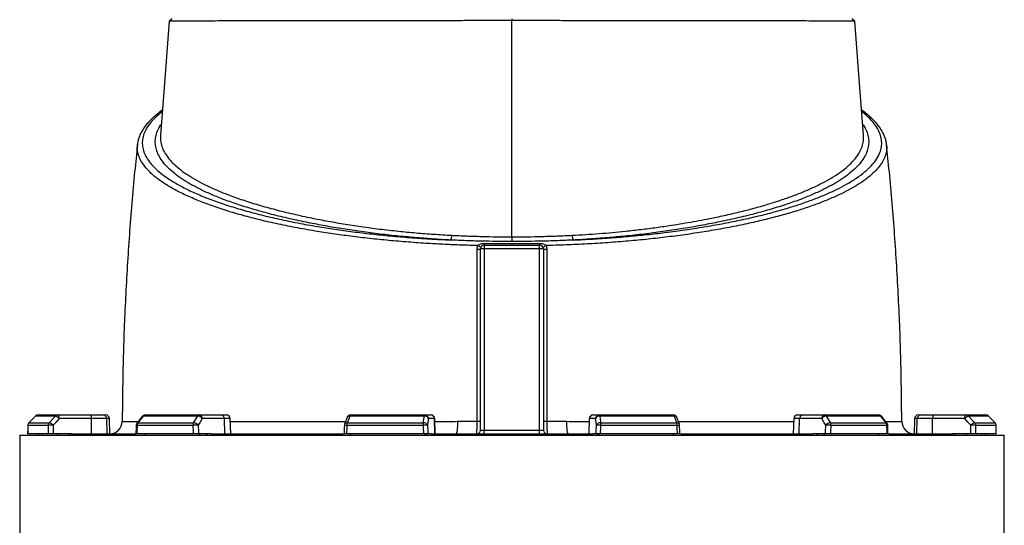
# Model space of a CAD drawing. Header units: millimetres. Extents: x 1377 to 2716, y 253 to 3684.
# Tile 9 of 11: x 1750 to 2533, y 2826 to 3228. Entities that reach past the tile are written whole.
import ezdxf

# ---------------------------------------------------------------- set-up
doc = ezdxf.new("R2010")
doc.units = ezdxf.units.MM

msp = doc.modelspace()

# ---------------------------------------------------------------- linework, layer by layer
at = {"color": 7, "linetype": 'Continuous', "lineweight": 25}
for p, q in [((2141.07, 3228.51), (2141.07, 3227)), ((1861.45, 3135.89), (1861.46, 3135.75)), ((2420.7, 3135.74), (2420.71, 3135.89)), ((1843.3, 3128.4), (1843.32, 3128.63)), ((2141.07, 3055.13), (2141.07, 3051.4)), ((2119.07, 3048.51), (2119.07, 3045.66)), ((2119.07, 3048.51), (2163.07, 3048.51)), ((2163.07, 3045.66), (2163.07, 3048.51)), ((2116.07, 2901.51), (2116.07, 3045.51)), ((2119.07, 3045.66), (2119.07, 2901.35)), ((2163.07, 3045.66), (2119.07, 3045.66)), ((2163.07, 2901.35), (2163.07, 3045.66)), ((2166.07, 3045.51), (2166.07, 2901.51)), ((1764.15, 2913.51), (1779.95, 2913.51)), ((1779.95, 2913.51), (1805.58, 2913.51)), ((1805.58, 2913.51), (1815.92, 2913.51)), ((1815.92, 2913.51), (1817.89, 2913.51)), ((1849.35, 2913.51), (1892.51, 2913.51)), ((1892.51, 2913.51), (1910.04, 2913.51)), ((1910.04, 2913.51), (1914.04, 2913.51)), ((2012.72, 2913.51), (2071.67, 2913.51)), ((2071.67, 2913.51), (2076.41, 2913.51)), ((2076.41, 2913.51), (2076.67, 2913.51)), ((2205.48, 2913.51), (2205.74, 2913.51)), ((2205.74, 2913.51), (2210.48, 2913.51)), ((2210.48, 2913.51), (2269.43, 2913.51)), ((2368.11, 2913.51), (2372.11, 2913.51)), ((2372.11, 2913.51), (2389.64, 2913.51)), ((2389.64, 2913.51), (2432.8, 2913.51)), ((2464.26, 2913.51), (2466.22, 2913.51)), ((2466.22, 2913.51), (2476.57, 2913.51)), ((2476.57, 2913.51), (2502.2, 2913.51)), ((2502.2, 2913.51), (2517.99, 2913.51)), ((1772.26, 2905.26), (1756.01, 2905.26)), ((1762.02, 2912.61), (1756.83, 2907.37)), ((1756.87, 2907.38), (1773.09, 2907.38)), ((1777.95, 2912.63), (1762.07, 2912.63)), ((1806.6, 2910.61), (1780.97, 2910.61)), ((1806.75, 2898.51), (1806.6, 2910.61)), ((1818.76, 2910.61), (1806.6, 2910.61)), ((1819.16, 2898.51), (1818.76, 2910.61)), ((1821.31, 2898.51), (1820.88, 2910.61)), ((1847, 2912.36), (1842.86, 2907.12)), ((1887.33, 2905.26), (1842.93, 2905.26)), ((1843.6, 2907.38), (1887.9, 2907.38)), ((1891.13, 2912.63), (1847.74, 2912.63)), ((1912.33, 2910.61), (1894.81, 2910.61)), ((1912.66, 2898.51), (1912.33, 2910.61)), ((1917.46, 2898.51), (1917.04, 2910.61)), ((2009.91, 2911.56), (2007.94, 2906.31)), ((2070.4, 2905.26), (2009.75, 2905.26)), ((2010.04, 2907.38), (2070.56, 2907.38)), ((2071.29, 2912.63), (2012.01, 2912.63)), ((2079.36, 2910.61), (2074.62, 2910.61)), ((2079.78, 2898.51), (2079.36, 2910.61)), ((2080.09, 2898.51), (2079.66, 2910.61)), ((2202.48, 2910.61), (2202.06, 2898.51)), ((2202.37, 2898.51), (2202.79, 2910.61)), ((2207.52, 2910.61), (2202.79, 2910.61)), ((2270.14, 2912.63), (2210.86, 2912.63)), ((2211.59, 2907.38), (2272.11, 2907.38)), ((2272.4, 2905.26), (2211.75, 2905.26)), ((2274.2, 2906.31), (2272.24, 2911.56)), ((2365.11, 2910.61), (2364.69, 2898.51)), ((2369.49, 2898.51), (2369.81, 2910.61)), ((2387.34, 2910.61), (2369.81, 2910.61)), ((2434.41, 2912.63), (2391.02, 2912.63)), ((2394.24, 2907.38), (2438.55, 2907.38)), ((2439.22, 2905.26), (2394.81, 2905.26)), ((2439.28, 2907.12), (2435.15, 2912.36)), ((2461.26, 2910.61), (2460.84, 2898.51)), ((2462.98, 2898.51), (2463.38, 2910.61)), ((2475.55, 2910.61), (2463.38, 2910.61)), ((2475.4, 2898.51), (2475.55, 2910.61)), ((2501.17, 2910.61), (2475.55, 2910.61)), ((2520.08, 2912.63), (2504.2, 2912.63)), ((2509.06, 2907.38), (2525.28, 2907.38)), ((2526.14, 2905.26), (2509.89, 2905.26)), ((2525.32, 2907.37), (2520.12, 2912.61)), ((2525.32, 2907.37), (2520.12, 2912.61)), ((1749.57, 2897.51), (1749.57, 2658.48)), ((1749.57, 2897.51), (2532.57, 2897.51)), ((1772.34, 2898.51), (1755.96, 2898.51)), ((1764.15, 2897.51), (1764.15, 2898.51)), ((1790.75, 2898.51), (1776.19, 2898.51)), ((1779.95, 2897.51), (1779.95, 2898.51)), ((1788.65, 2897.51), (1789.59, 2898.51)), ((1790.75, 2898.51), (1841.6, 2898.51)), ((1887.51, 2898.51), (1842.78, 2898.51)), ((1849.35, 2897.51), (1849.35, 2898.51)), ((1901.72, 2898.51), (1891.76, 2898.51)), ((1892.51, 2897.51), (1892.51, 2898.51)), ((1898.46, 2897.51), (1899.1, 2898.51)), ((1901.72, 2898.51), (2007.2, 2898.51)), ((2070.63, 2898.51), (2009.52, 2898.51)), ((2012.72, 2897.51), (2012.72, 2898.51)), ((2071.67, 2897.51), (2071.67, 2898.51)), ((2073.28, 2897.51), (2073.45, 2898.51)), ((2076.82, 2898.51), (2074.13, 2898.51)), ((2076.82, 2898.51), (2205.33, 2898.51)), ((2119.07, 2898.51), (2119.07, 2901.35)), ((2119.07, 2901.35), (2163.07, 2901.35)), ((2163.07, 2898.51), (2163.07, 2901.35)), ((2208.02, 2898.51), (2205.33, 2898.51)), ((2208.7, 2898.51), (2208.87, 2897.51)), ((2210.48, 2897.51), (2210.48, 2898.51)), ((2272.63, 2898.51), (2211.52, 2898.51)), ((2269.43, 2897.51), (2269.43, 2898.51)), ((2275.01, 2898.51), (2380.43, 2898.51)), ((2390.39, 2898.51), (2380.43, 2898.51)), ((2383.05, 2898.51), (2383.69, 2897.51)), ((2389.64, 2897.51), (2389.64, 2898.51)), ((2439.37, 2898.51), (2394.63, 2898.51)), ((2432.8, 2897.51), (2432.8, 2898.51)), ((2440.43, 2898.51), (2491.4, 2898.51)), ((2505.96, 2898.51), (2491.4, 2898.51)), ((2492.56, 2898.51), (2493.5, 2897.51)), ((2502.2, 2897.51), (2502.2, 2898.51)), ((2526.18, 2898.51), (2509.81, 2898.51)), ((2517.99, 2897.51), (2517.99, 2898.51)), ((2532.57, 2658.48), (2532.57, 2897.51))]:
    msp.add_line(p, q, dxfattribs=at)
at = {"color": 1, "linetype": 'Continuous', "lineweight": 25}
for p, q in [((1755.96, 2905.28), (1756.01, 2905.26)), ((1756.83, 2907.37), (1756.87, 2907.38)), ((1762.02, 2912.62), (1762.07, 2912.63)), ((1820.88, 2910.61), (1818.76, 2910.61)), ((1917.04, 2910.61), (1912.33, 2910.61)), ((2079.66, 2910.61), (2079.36, 2910.61)), ((2202.79, 2910.61), (2202.48, 2910.61)), ((2369.81, 2910.61), (2365.11, 2910.61)), ((2463.38, 2910.61), (2461.26, 2910.61)), ((2520.08, 2912.63), (2520.13, 2912.62)), ((2525.28, 2907.38), (2525.32, 2907.37)), ((2526.14, 2905.26), (2526.19, 2905.28))]:
    msp.add_line(p, q, dxfattribs=at)
at = {"color": 7, "linetype": 'Continuous', "lineweight": 25, "flags": 128}
for points in [[(1868.42, 3226.51), (1864.89, 3180.69), (1861.43, 3135.9)], [(1870.75, 3228.51), (1869.58, 3227.51), (1868.42, 3226.51)], [(2413.73, 3226.51), (2412.56, 3227.51), (2411.4, 3228.51)], [(2420.72, 3135.89), (2417.26, 3180.69), (2413.73, 3226.51)], [(1780.97, 2910.61), (1780.95, 2911.18), (1780.89, 2911.73), (1780.79, 2912.23), (1780.66, 2912.66), (1780.51, 2913.02), (1780.33, 2913.29), (1780.15, 2913.45), (1779.95, 2913.51)], [(1805.58, 2913.51), (1805.77, 2913.45), (1805.96, 2913.29), (1806.13, 2913.02), (1806.29, 2912.66), (1806.42, 2912.23), (1806.51, 2911.73), (1806.58, 2911.18), (1806.6, 2910.61)], [(2071.29, 2912.63), (2071.33, 2912.82), (2071.37, 2913), (2071.41, 2913.15), (2071.46, 2913.28), (2071.51, 2913.38), (2071.56, 2913.45), (2071.62, 2913.49), (2071.67, 2913.51)], [(2210.86, 2912.63), (2210.82, 2912.82), (2210.78, 2913), (2210.73, 2913.15), (2210.68, 2913.28), (2210.63, 2913.38), (2210.58, 2913.45), (2210.53, 2913.49), (2210.48, 2913.51)], [(2476.57, 2913.51), (2476.38, 2913.45), (2476.19, 2913.29), (2476.01, 2913.02), (2475.86, 2912.66), (2475.73, 2912.23), (2475.63, 2911.73), (2475.57, 2911.18), (2475.55, 2910.61)], [(2501.17, 2910.61), (2501.2, 2911.18), (2501.26, 2911.73), (2501.36, 2912.23), (2501.49, 2912.66), (2501.64, 2913.02), (2501.81, 2913.29), (2502, 2913.45), (2502.2, 2913.51)], [(1755.96, 2905.28), (1755.95, 2903.56), (1755.91, 2898.38)], [(1762.07, 2912.63), (1757.86, 2908.39), (1756.87, 2907.38)], [(1773.09, 2907.38), (1777.02, 2911.63), (1777.95, 2912.63)], [(1780.97, 2910.61), (1778.49, 2907.93), (1776.11, 2905.37)], [(1842.22, 2905.33), (1842.18, 2903.61), (1842.06, 2898.43)], [(1847.74, 2912.63), (1844.39, 2908.39), (1843.6, 2907.38)], [(1887.9, 2907.38), (1890.52, 2911.63), (1891.13, 2912.63)], [(1894.81, 2910.61), (1893.16, 2907.93), (1891.57, 2905.37)], [(2007.75, 2905.36), (2007.7, 2903.64), (2007.53, 2898.46)], [(2012.01, 2912.63), (2010.42, 2908.39), (2010.04, 2907.38)], [(2070.56, 2907.38), (2071.15, 2911.63), (2071.29, 2912.63)], [(2074.62, 2910.61), (2074.25, 2907.93), (2073.89, 2905.37)], [(2097.8, 2908.47), (2097.78, 2906.53), (2097.71, 2904.66), (2097.6, 2902.93), (2097.45, 2901.42), (2097.27, 2900.18), (2097.07, 2899.26), (2096.85, 2898.7), (2096.62, 2898.51)], [(2184.35, 2908.47), (2184.37, 2906.53), (2184.44, 2904.66), (2184.55, 2902.93), (2184.69, 2901.42), (2184.87, 2900.18), (2185.08, 2899.26), (2185.3, 2898.7), (2185.53, 2898.51)], [(2208.25, 2905.37), (2207.9, 2907.93), (2207.52, 2910.61)], [(2210.86, 2912.63), (2211.45, 2908.39), (2211.59, 2907.38)], [(2272.11, 2907.38), (2270.52, 2911.63), (2270.14, 2912.63)], [(2274.62, 2898.46), (2274.56, 2900.18), (2274.39, 2905.36)], [(2390.57, 2905.37), (2388.99, 2907.93), (2387.34, 2910.61)], [(2391.02, 2912.63), (2393.63, 2908.39), (2394.24, 2907.38)], [(2438.55, 2907.38), (2435.2, 2911.63), (2434.41, 2912.63)], [(2440.09, 2898.43), (2440.05, 2900.15), (2439.93, 2905.33)], [(2506.04, 2905.37), (2503.66, 2907.93), (2501.17, 2910.61)], [(2504.2, 2912.63), (2508.13, 2908.39), (2509.06, 2907.38)], [(2525.28, 2907.38), (2521.07, 2911.63), (2520.08, 2912.63)], [(2526.23, 2898.38), (2526.22, 2900.1), (2526.19, 2905.28)]]:
    msp.add_lwpolyline(points, dxfattribs=at)
at = {"color": 7, "linetype": 'Continuous', "lineweight": 25}
for centre, radius, start, end in [((2083.93, 3056.24), 9.25, 336.64437, 0.93149), ((2198.22, 3056.24), 9.25, 179.06851, 203.35563), ((2167.4, 3146.25), 111.63, 241.45204, 242.83562), ((2119.07, 3045.51), 3, 90, 180), ((2114.64, 3049.71), 4.59, 344.85008, 2.97628), ((2167.51, 3049.71), 4.59, 177.02372, 195.14992), ((2163.07, 3045.51), 3, 0, 90), ((2114.75, 3146.25), 111.63, 297.16438, 298.54796), ((2113.98, 3058.26), 12.92, 267.15306, 279.31908), ((2118.33, 3031.21), 14.47, 87.0366, 98.95519), ((2163.82, 3031.21), 14.47, 81.04481, 92.9634), ((2168.17, 3058.26), 12.92, 260.68092, 272.84694), ((1764.15, 2910.51), 3, 90, 135.25438), ((1764.16, 2910.58), 2.93, 90.08463, 135.59477), ((1779.96, 2910.76), 2.75, 90.32175, 137.13883), ((1815.85, 2910.59), 2.92, 0.41432, 88.4735), ((1817.89, 2910.51), 3, 2, 90), ((1849.35, 2910.51), 3, 90, 141.73662), ((1849.42, 2911.45), 2.06, 91.99694, 145.11176), ((1892.62, 2911.81), 1.7, 93.90208, 151.22795), ((1892.12, 2910.84), 2.69, 355.08211, 81.76517), ((1909.65, 2910.84), 2.69, 355.08211, 81.76517), ((1914.04, 2910.51), 3, 2, 90), ((2012.72, 2910.51), 3, 90, 159.44722), ((2013.06, 2912.5), 1.06, 108.88821, 173.19812), ((2071.65, 2910.53), 2.98, 1.54472, 89.57848), ((2076.38, 2910.53), 2.98, 1.54472, 89.57848), ((2076.67, 2910.51), 3, 2, 90), ((2205.48, 2910.51), 3, 90, 178), ((2205.76, 2910.53), 2.98, 90.42152, 178.45528), ((2210.5, 2910.53), 2.98, 90.42152, 178.45528), ((2269.43, 2910.51), 3, 20.55278, 90), ((2269.09, 2912.5), 1.06, 6.80188, 71.11179), ((2368.11, 2910.51), 3, 90, 178), ((2372.5, 2910.84), 2.69, 98.23483, 184.91789), ((2390.02, 2910.84), 2.69, 98.23483, 184.91789), ((2389.52, 2911.81), 1.7, 28.77205, 86.09792), ((2432.8, 2910.51), 3, 38.26338, 90), ((2432.72, 2911.45), 2.06, 34.88824, 88.00306), ((2464.26, 2910.51), 3, 90, 178), ((2466.3, 2910.59), 2.92, 91.5265, 179.58568), ((2502.18, 2910.76), 2.75, 42.86117, 89.67825), ((2517.99, 2910.51), 3, 44.74562, 90), ((2517.99, 2910.58), 2.93, 44.40523, 89.91537), ((1758.96, 2905.26), 3, 135.25506, 179.6388), ((1759.03, 2905.27), 3.03, 135.58721, 180.08001), ((1775.35, 2905.28), 3.09, 137.09712, 180.27007), ((1775.65, 2851.25), 54.12, 89.51693, 93.59725), ((1771.42, 2901.61), 6.01, 38.7079, 73.89293), ((1776.28, 2906.85), 6.01, 38.70103, 73.90692), ((1821.1, 2908.51), 10, 271.20715, 359.65405), ((1845.22, 2905.26), 3, 141.73727, 178.70342), ((1846.46, 2905.32), 3.52, 144.10029, 180.88517), ((1891.29, 2905.34), 3.96, 148.85642, 181.08881), ((1892.13, 2796.98), 108.39, 90.29277, 92.53553), ((1887.7, 2902.66), 4.73, 34.94144, 87.50322), ((1890.93, 2907.9), 4.73, 34.93893, 87.51793), ((2010.75, 2905.26), 3, 159.44764, 178.11575), ((2016.7, 2905.38), 6.95, 163.23122, 180.94795), ((2082.99, 2905.39), 12.59, 170.87645, 180.57084), ((2078.21, 2703.04), 202.38, 91.22141, 92.21113), ((2070.91, 2904.19), 3.21, 21.47445, 96.21286), ((2071.64, 2909.43), 3.21, 21.47671, 96.22879), ((2113.96, 3379.3), 470.81, 269.91984, 270.25716), ((2168.19, 3379.3), 470.81, 269.74284, 270.08016), ((2210.51, 2909.43), 3.21, 83.77121, 158.52329), ((2211.24, 2904.19), 3.21, 83.78714, 158.52555), ((2203.94, 2703.04), 202.38, 87.78887, 88.77859), ((2199.16, 2905.39), 12.59, 359.42916, 9.12355), ((2265.45, 2905.38), 6.95, 359.05205, 16.76878), ((2271.4, 2905.26), 3, 1.88425, 20.55236), ((2391.22, 2907.9), 4.73, 92.48207, 145.06107), ((2394.45, 2902.66), 4.73, 92.49678, 145.05856), ((2390.02, 2796.98), 108.39, 87.46447, 89.70723), ((2390.86, 2905.34), 3.96, 358.91119, 31.14358), ((2435.69, 2905.32), 3.52, 359.11483, 35.89971), ((2436.93, 2905.26), 3, 1.29658, 38.26273), ((2461.05, 2908.51), 10, 180.20409, 268.79287), ((2505.86, 2906.85), 6.01, 106.09308, 141.29897), ((2510.73, 2901.61), 6.01, 106.10707, 141.2921), ((2506.49, 2851.25), 54.12, 86.40275, 90.48307), ((2506.8, 2905.28), 3.09, 359.72993, 42.90288), ((2523.12, 2905.27), 3.03, 359.91999, 44.41279), ((2523.19, 2905.26), 3, 0.3612, 44.74494), ((2113.07, 2901.51), 3, 270, 0), ((2169.07, 2901.51), 3, 180, 270)]:
    msp.add_arc(centre, radius, start, end, dxfattribs=at)
at = {"color": 1, "linetype": 'Continuous', "lineweight": 25}
for centre, radius, start, end in [((1842.87, 2908.44), 3.18, 258.09391, 271.04702), ((1843.49, 2906.54), 0.854, 82.21491, 136.98308), ((1847.62, 2911.78), 0.854, 82.17907, 137.03426), ((2010.65, 2943.69), 38.44, 265.67884, 268.65237), ((2009.75, 2905.37), 2.03, 81.6505, 152.3243), ((2011.71, 2910.61), 2.03, 81.6195, 152.42743), ((2270.44, 2910.61), 2.03, 27.54117, 98.38367), ((2272.4, 2905.37), 2.03, 27.6757, 98.3495), ((2272.12, 2931.07), 25.81, 270.62018, 275.04901), ((2434.53, 2911.78), 0.854, 42.95846, 97.82163), ((2438.66, 2906.54), 0.854, 43.01692, 97.78509), ((2439.27, 2908.44), 3.18, 268.95288, 281.90623)]:
    msp.add_arc(centre, radius, start, end, dxfattribs=at)
at = {"color": 7, "linetype": 'Continuous', "lineweight": 25}
for centre, major_axis, ratio, start_param, end_param in [((2141.07, 2827.54), (68.07, 11125.18), 0.034655, 1.564022, 1.56463), ((2141.07, 2827.54), (-134.05, 11125.18), 0.033063, 1.563412, 1.564019), ((2142.1, 2827.65), (-133.02, 11125.18), 0.03281, 1.563418, 1.564035), ((2141.07, 2827.54), (251.83, 11125.18), 0.026944, 1.56442, 1.565028), ((2141.07, 2827.54), (-300.06, 11125.18), 0.022604, 1.563201, 1.563808), ((2143.37, 2827.65), (-297.76, 11125.18), 0.022431, 1.56321, 1.563827), ((2141.07, 2827.54), (367.94, 11125.18), 0.012023, 1.564208, 1.564815), ((2141.07, 2827.54), (-385.57, 11125.18), 0.006103, 1.563599, 1.564206), ((2144.03, 2827.65), (-382.61, 11125.18), 0.006057, 1.563602, 1.564219), ((2138.12, 2827.65), (382.61, 11125.18), 0.006057, 4.718966, 4.719583), ((2141.07, 2827.54), (385.57, 11125.18), 0.006103, 4.718979, 4.719586), ((2141.07, 2827.54), (-367.94, 11125.18), 0.012023, 4.71837, 4.718977), ((2138.78, 2827.65), (297.76, 11125.18), 0.022431, 4.719358, 4.719975), ((2141.07, 2827.54), (300.06, 11125.18), 0.022604, 4.719377, 4.719984), ((2141.07, 2827.54), (-251.83, 11125.18), 0.026944, 4.718158, 4.718765), ((2140.05, 2827.65), (133.02, 11125.18), 0.03281, 4.71915, 4.719767), ((2141.07, 2827.54), (134.05, 11125.18), 0.033063, 4.719166, 4.719773), ((2141.07, 2827.54), (-68.07, 11125.18), 0.034655, 4.718555, 4.719163), ((2119.07, 2901.51), (3, 0), 0.052336, 3.141593, 4.712389), ((2163.07, 2901.51), (3, 0), 0.052336, 4.712389, 6.283185)]:
    msp.add_ellipse(centre, major_axis=major_axis, ratio=ratio, start_param=start_param, end_param=end_param, dxfattribs=at)
for points, knots in [([(2141.07, 3227), (2135.1, 3227), (2123.19, 3227), (2105.43, 3226.99), (2087.88, 3226.97), (2070.52, 3226.94), (2053.4, 3226.92), (2036.65, 3226.89), (2020.38, 3226.86), (2004.67, 3226.84), (1989.53, 3226.82), (1974.99, 3226.8), (1961.14, 3226.79), (1948.09, 3226.79), (1935.91, 3226.79), (1924.61, 3226.77), (1914.19, 3226.75), (1904.74, 3226.72), (1896.32, 3226.69), (1888.97, 3226.65), (1882.71, 3226.62), (1877.52, 3226.59), (1873.47, 3226.56), (1870.54, 3226.53), (1868.91, 3226.52), (1868.23, 3226.51), (1868.42, 3226.51), (1868.43, 3226.51)], [0, 0, 0, 0, 0.041839, 0.083385, 0.124821, 0.16633, 0.208082, 0.24999, 0.291605, 0.333084, 0.374592, 0.41632, 0.458254, 0.499895, 0.541374, 0.582858, 0.624528, 0.666463, 0.708171, 0.749686, 0.791175, 0.832818, 0.874741, 0.916498, 0.958017, 0.999494, 1, 1, 1, 1]), ([(2413.72, 3226.51), (2413.72, 3226.51), (2413.92, 3226.51), (2413.24, 3226.52), (2411.61, 3226.53), (2408.68, 3226.56), (2404.63, 3226.59), (2399.44, 3226.62), (2393.18, 3226.65), (2385.83, 3226.69), (2377.41, 3226.72), (2367.96, 3226.75), (2357.54, 3226.77), (2346.23, 3226.79), (2334.06, 3226.79), (2321.01, 3226.79), (2307.16, 3226.8), (2292.61, 3226.82), (2277.48, 3226.84), (2261.77, 3226.86), (2245.5, 3226.89), (2228.75, 3226.92), (2211.63, 3226.94), (2194.27, 3226.97), (2176.72, 3226.99), (2158.96, 3227), (2147.05, 3227), (2141.07, 3227)], [0, 0, 0, 0, 0.000506, 0.041983, 0.083502, 0.125259, 0.167182, 0.208825, 0.250314, 0.291829, 0.333537, 0.375472, 0.417142, 0.458626, 0.500105, 0.541746, 0.58368, 0.625408, 0.666916, 0.708395, 0.75001, 0.791918, 0.83367, 0.875179, 0.916615, 0.958161, 1, 1, 1, 1]), ([(1862.97, 3155.84), (1862.81, 3155.72), (1861.41, 3154.76), (1859.06, 3152.91), (1855.95, 3150.27), (1853.17, 3147.58), (1850.72, 3144.86), (1848.6, 3142.1), (1846.81, 3139.32), (1845.37, 3136.52), (1844.28, 3133.71), (1843.55, 3131.08), (1843.33, 3129.4), (1843.24, 3128.66)], [0, 0, 0, 0, 0.013672, 0.117997, 0.222456, 0.326653, 0.42984, 0.531982, 0.632868, 0.732288, 0.830217, 0.925293, 1, 1, 1, 1]), ([(2438.94, 3128.3), (2438.93, 3128.51), (2438.87, 3129.62), (2438.45, 3131.63), (2437.66, 3134.33), (2436.54, 3137.01), (2435.11, 3139.68), (2433.34, 3142.37), (2431.24, 3145.05), (2428.81, 3147.72), (2426.06, 3150.38), (2422.95, 3153), (2420.65, 3154.81), (2419.3, 3155.74), (2419.18, 3155.82)], [0, 0, 0, 0, 0.019985, 0.110677, 0.20134, 0.292455, 0.387032, 0.48361, 0.582322, 0.68278, 0.784523, 0.8871, 0.990127, 1, 1, 1, 1]), ([(1843.31, 3128.4), (1842.52, 3121.23), (1839.9, 3097.44), (1836.65, 3056.89), (1833.56, 3006.8), (1831.63, 2957.31), (1831.29, 2924.52), (1831.12, 2908.46)], [0, 0, 0, 0, 0.098206, 0.325898, 0.553596, 0.781338, 1, 1, 1, 1]), ([(2438.86, 3128.4), (2438.91, 3128.16), (2439.26, 3126.41), (2438.92, 3123.13), (2437.76, 3118.66), (2435.51, 3114.27), (2432.37, 3109.98), (2428.3, 3105.73), (2423.34, 3101.54), (2417.51, 3097.43), (2410.78, 3093.39), (2403.12, 3089.41), (2394.55, 3085.52), (2385.15, 3081.74), (2374.95, 3078.1), (2364, 3074.62), (2352.26, 3071.29), (2339.71, 3068.11), (2326.37, 3065.11), (2312.36, 3062.31), (2297.73, 3059.72), (2282.55, 3057.35), (2267.11, 3055.26), (2251.44, 3053.45), (2235.58, 3051.9), (2219.37, 3050.59), (2202.89, 3049.53), (2186.22, 3048.72), (2174.58, 3048.34), (2168.54, 3048.19), (2168.1, 3048.18)], [0, 0, 0, 0, 0.006197, 0.045322, 0.084314, 0.121714, 0.159224, 0.196794, 0.234368, 0.271887, 0.309292, 0.347558, 0.385942, 0.424385, 0.462824, 0.501203, 0.539465, 0.578362, 0.617397, 0.656497, 0.69559, 0.734611, 0.773499, 0.810658, 0.84795, 0.885309, 0.922668, 0.95996, 0.99712, 1, 1, 1, 1]), ([(2451.03, 2908.46), (2450.86, 2924.52), (2450.52, 2957.31), (2448.58, 3006.8), (2445.5, 3056.89), (2442.25, 3097.44), (2439.63, 3121.23), (2438.84, 3128.4)], [0, 0, 0, 0, 0.218665, 0.446407, 0.674105, 0.901798, 1, 1, 1, 1]), ([(2093.18, 3056.39), (2097.12, 3056.19), (2101.08, 3056), (2109.04, 3055.69), (2113.03, 3055.56), (2125.01, 3055.24), (2133.03, 3055.13), (2141.07, 3055.13)], [0, 0, 0, 0, 0.25, 0.25, 0.5, 0.5, 1, 1, 1, 1]), ([(2141.07, 3055.13), (2149.12, 3055.13), (2157.13, 3055.24), (2169.12, 3055.56), (2173.11, 3055.69), (2181.06, 3056), (2185.02, 3056.19), (2188.97, 3056.39)], [0, 0, 0, 0, 0.5, 0.5, 0.75, 0.75, 1, 1, 1, 1]), ([(2141.07, 3051.4), (2132.91, 3051.4), (2124.77, 3051.5), (2112.6, 3051.8), (2108.55, 3051.92), (2100.46, 3052.21), (2096.44, 3052.38), (2092.42, 3052.57)], [0, 0, 0, 0, 0.5, 0.5, 0.75, 0.75, 1, 1, 1, 1]), ([(2113.34, 3045.35), (2113.34, 3045.6), (2113.36, 3045.84), (2113.42, 3046.33), (2113.46, 3046.58), (2113.64, 3047.29), (2113.81, 3047.75), (2114.05, 3048.18)], [0, 0, 0, 0, 0.25, 0.25, 0.5, 0.5, 1, 1, 1, 1]), ([(2114.05, 3048.18), (2114.21, 3048.36), (2114.39, 3048.52), (2114.76, 3048.8), (2114.96, 3048.92), (2115.57, 3049.26), (2116.01, 3049.43), (2116.9, 3049.7), (2117.36, 3049.8), (2118.29, 3049.92), (2118.76, 3049.95), (2119.23, 3049.94)], [0, 0, 0, 0, 0.125, 0.125, 0.25, 0.25, 0.5, 0.5, 0.75, 0.75, 1, 1, 1, 1]), ([(2119.23, 3049.94), (2122.87, 3049.92), (2126.51, 3049.89), (2133.79, 3049.86), (2137.44, 3049.86), (2148.36, 3049.86), (2155.65, 3049.89), (2162.92, 3049.94)], [0, 0, 0, 0, 0.25, 0.25, 0.5, 0.5, 1, 1, 1, 1]), ([(2189.72, 3052.57), (2185.71, 3052.38), (2181.68, 3052.21), (2173.6, 3051.92), (2169.55, 3051.8), (2157.37, 3051.5), (2149.24, 3051.4), (2141.07, 3051.4)], [0, 0, 0, 0, 0.25, 0.25, 0.5, 0.5, 1, 1, 1, 1]), ([(2162.92, 3049.94), (2163.39, 3049.95), (2163.86, 3049.92), (2164.79, 3049.8), (2165.25, 3049.7), (2166.15, 3049.43), (2166.58, 3049.26), (2167.2, 3048.92), (2167.39, 3048.79), (2167.77, 3048.51), (2167.94, 3048.36), (2168.1, 3048.18)], [0, 0, 0, 0, 0.25, 0.25, 0.5, 0.5, 0.75, 0.75, 0.875, 0.875, 1, 1, 1, 1]), ([(2168.1, 3048.18), (2168.22, 3047.97), (2168.32, 3047.74), (2168.5, 3047.28), (2168.57, 3047.04), (2168.75, 3046.33), (2168.81, 3045.85), (2168.81, 3045.35)], [0, 0, 0, 0, 0.25, 0.25, 0.5, 0.5, 1, 1, 1, 1]), ([(2113.3, 2908.49), (2113.31, 2919.9), (2113.31, 2931.31), (2113.31, 2945.57), (2113.31, 2948.42), (2113.32, 2954.13), (2113.32, 2956.98), (2113.32, 2965.53), (2113.32, 2971.24), (2113.33, 2988.35), (2113.33, 2999.75), (2113.33, 3022.55), (2113.34, 3033.96), (2113.34, 3045.35)], [0, 0, 0, 0, 0.25, 0.25, 0.3125, 0.3125, 0.375, 0.375, 0.5, 0.5, 0.75, 0.75, 1, 1, 1, 1]), ([(2168.81, 3045.35), (2168.81, 3022.56), (2168.82, 2999.75), (2168.83, 2971.23), (2168.83, 2965.53), (2168.83, 2956.97), (2168.83, 2954.12), (2168.83, 2948.42), (2168.84, 2934.16), (2168.84, 2919.9), (2168.85, 2908.49)], [0, 0, 0, 0, 0.5, 0.5, 0.625, 0.625, 0.6875, 0.6875, 0.75, 1, 1, 1, 1]), ([(2113.07, 2898.51), (2113.09, 2898.51), (2113.1, 2898.57), (2113.12, 2898.76), (2113.13, 2898.84), (2113.15, 2899.03), (2113.15, 2899.14), (2113.17, 2899.51), (2113.19, 2899.82), (2113.21, 2900.54), (2113.22, 2900.96), (2113.24, 2901.88), (2113.25, 2902.39), (2113.27, 2903.2), (2113.27, 2903.49), (2113.28, 2904.06), (2113.28, 2904.65), (2113.29, 2905.26), (2113.29, 2905.89), (2113.3, 2906.21), (2113.3, 2907.18), (2113.3, 2907.83), (2113.3, 2908.49)], [0, 0, 0, 0, 0.125, 0.125, 0.1875, 0.1875, 0.25, 0.25, 0.375, 0.375, 0.5, 0.5, 0.625, 0.625, 0.6875, 0.6875, 0.75, 0.8125, 0.8125, 0.875, 0.875, 1, 1, 1, 1]), ([(2168.85, 2908.49), (2168.85, 2907.83), (2168.85, 2907.18), (2168.85, 2906.22), (2168.85, 2905.91), (2168.86, 2905.28), (2168.86, 2904.97), (2168.87, 2904.06), (2168.88, 2903.49), (2168.89, 2902.67), (2168.89, 2902.41), (2168.9, 2901.9), (2168.91, 2901.66), (2168.92, 2900.97), (2168.94, 2900.56), (2168.95, 2900.01), (2168.96, 2899.84), (2168.97, 2899.53), (2168.99, 2899.25), (2169, 2899.03), (2169.02, 2898.84), (2169.02, 2898.76), (2169.04, 2898.57), (2169.06, 2898.51), (2169.07, 2898.51)], [0, 0, 0, 0, 0.125, 0.125, 0.1875, 0.1875, 0.25, 0.25, 0.375, 0.375, 0.4375, 0.4375, 0.5, 0.5, 0.625, 0.625, 0.6875, 0.6875, 0.75, 0.8125, 0.8125, 0.875, 0.875, 1, 1, 1, 1]), ([(1776.19, 2898.51), (1776, 2898.51), (1775.81, 2898.51), (1775.42, 2898.51), (1775.22, 2898.51), (1774.83, 2898.51), (1774.64, 2898.51), (1774.25, 2898.51), (1774.07, 2898.51), (1773.71, 2898.51), (1773.54, 2898.51), (1773.22, 2898.51), (1773.08, 2898.51), (1772.81, 2898.51), (1772.69, 2898.51), (1772.49, 2898.51), (1772.4, 2898.51), (1772.34, 2898.51)], [0, 0, 0, 0, 0.125, 0.125, 0.25, 0.25, 0.375, 0.375, 0.5, 0.5, 0.625, 0.625, 0.75, 0.75, 0.875, 0.875, 1, 1, 1, 1]), ([(1842.78, 2898.51), (1842.59, 2898.51), (1842.22, 2898.51), (1842.02, 2898.51), (1842.07, 2898.51), (1842.08, 2898.51)], [0, 0, 0, 0, 0.479074, 0.958152, 1, 1, 1, 1]), ([(1891.76, 2898.51), (1891.63, 2898.51), (1891.49, 2898.51), (1891.18, 2898.51), (1891.01, 2898.51), (1890.66, 2898.51), (1890.48, 2898.51), (1890.1, 2898.51), (1889.91, 2898.51), (1889.52, 2898.51), (1889.32, 2898.51), (1888.93, 2898.51), (1888.73, 2898.51), (1888.36, 2898.51), (1888.18, 2898.51), (1887.83, 2898.51), (1887.67, 2898.51), (1887.51, 2898.51)], [0, 0, 0, 0, 0.125, 0.125, 0.25, 0.25, 0.375, 0.375, 0.5, 0.5, 0.625, 0.625, 0.75, 0.75, 0.875, 0.875, 1, 1, 1, 1]), ([(2009.52, 2898.51), (2009.21, 2898.51), (2008.6, 2898.51), (2007.94, 2898.51), (2007.56, 2898.51), (2007.57, 2898.51), (2007.57, 2898.51)], [0, 0, 0, 0, 0.274806, 0.549614, 0.824347, 1, 1, 1, 1]), ([(2074.13, 2898.51), (2074.09, 2898.51), (2074.04, 2898.51), (2073.9, 2898.51), (2073.81, 2898.51), (2073.6, 2898.51), (2073.47, 2898.51), (2073.2, 2898.51), (2073.05, 2898.51), (2072.73, 2898.51), (2072.55, 2898.51), (2072.19, 2898.51), (2072, 2898.51), (2071.62, 2898.51), (2071.42, 2898.51), (2071.03, 2898.51), (2070.83, 2898.51), (2070.63, 2898.51)], [0, 0, 0, 0, 0.125, 0.125, 0.25, 0.25, 0.375, 0.375, 0.5, 0.5, 0.625, 0.625, 0.75, 0.75, 0.875, 0.875, 1, 1, 1, 1]), ([(2211.52, 2898.51), (2211.32, 2898.51), (2211.12, 2898.51), (2210.73, 2898.51), (2210.53, 2898.51), (2210.15, 2898.51), (2209.96, 2898.51), (2209.6, 2898.51), (2209.42, 2898.51), (2209.1, 2898.51), (2208.95, 2898.51), (2208.68, 2898.51), (2208.55, 2898.51), (2208.34, 2898.51), (2208.25, 2898.51), (2208.11, 2898.51), (2208.05, 2898.51), (2208.02, 2898.51)], [0, 0, 0, 0, 0.125, 0.125, 0.25, 0.25, 0.375, 0.375, 0.5, 0.5, 0.625, 0.625, 0.75, 0.75, 0.875, 0.875, 1, 1, 1, 1]), ([(2274.61, 2898.51), (2274.58, 2898.51), (2274.53, 2898.51), (2274.02, 2898.51), (2273.36, 2898.51), (2272.84, 2898.51), (2272.63, 2898.51)], [0, 0, 0, 0, 0.2648689, 0.5392178, 0.8137251, 1, 1, 1, 1]), ([(2394.63, 2898.51), (2394.48, 2898.51), (2394.32, 2898.51), (2393.98, 2898.51), (2393.79, 2898.51), (2393.42, 2898.51), (2393.23, 2898.51), (2392.83, 2898.51), (2392.63, 2898.51), (2392.24, 2898.51), (2392.05, 2898.51), (2391.67, 2898.51), (2391.48, 2898.51), (2391.14, 2898.51), (2390.97, 2898.51), (2390.66, 2898.51), (2390.52, 2898.51), (2390.39, 2898.51)], [0, 0, 0, 0, 0.125, 0.125, 0.25, 0.25, 0.375, 0.375, 0.5, 0.5, 0.625, 0.625, 0.75, 0.75, 0.875, 0.875, 1, 1, 1, 1]), ([(2440.04, 2898.51), (2440.05, 2898.51), (2440.09, 2898.51), (2439.83, 2898.51), (2439.5, 2898.51), (2439.37, 2898.51)], [0, 0, 0, 0, 0.197143, 0.675439, 1, 1, 1, 1]), ([(2509.81, 2898.51), (2509.74, 2898.51), (2509.66, 2898.51), (2509.46, 2898.51), (2509.34, 2898.51), (2509.07, 2898.51), (2508.93, 2898.51), (2508.61, 2898.51), (2508.44, 2898.51), (2508.08, 2898.51), (2507.9, 2898.51), (2507.52, 2898.51), (2507.32, 2898.51), (2506.93, 2898.51), (2506.73, 2898.51), (2506.34, 2898.51), (2506.14, 2898.51), (2505.96, 2898.51)], [0, 0, 0, 0, 0.125, 0.125, 0.25, 0.25, 0.375, 0.375, 0.5, 0.5, 0.625, 0.625, 0.75, 0.75, 0.875, 0.875, 1, 1, 1, 1])]:
    msp.add_open_spline(points, degree=3, knots=knots, dxfattribs=at)
for points in [[(2141.07, 3055.13), (2141.07, 3113.35), (2141.07, 3171.24), (2141.07, 3227)], [(2097.8, 2908.47), (2102.96, 2908.48), (2108.13, 2908.49), (2113.3, 2908.49)], [(2168.85, 2908.49), (2174.02, 2908.49), (2179.18, 2908.48), (2184.35, 2908.47)]]:
    msp.add_open_spline(points, degree=3, dxfattribs=at)
at = {"color": 1, "linetype": 'Continuous', "lineweight": 25}
for points, knots in [([(1862.87, 3154.6), (1861.42, 3153.44), (1858.2, 3150.88), (1854.31, 3146.83), (1851, 3142.5), (1848.66, 3138.11), (1847.28, 3133.71), (1846.87, 3129.26), (1847.51, 3124.77), (1849.2, 3120.24), (1851.89, 3115.74), (1855.58, 3111.28), (1860.24, 3106.89), (1866.14, 3102.36), (1873.46, 3097.71), (1882.35, 3092.97), (1892.41, 3088.39), (1903.58, 3083.98), (1915.57, 3079.87), (1928.29, 3076.05), (1941.63, 3072.51), (1955.8, 3069.2), (1970.74, 3066.12), (1985.6, 3063.44), (2000.24, 3061.14), (2014.54, 3059.16), (2029.26, 3057.39), (2044.34, 3055.84), (2059.71, 3054.52), (2075.73, 3053.39), (2086.72, 3052.85), (2092.42, 3052.57)], [0, 0, 0, 0, 0.027383, 0.060426, 0.093519, 0.126607, 0.159638, 0.192568, 0.226485, 0.260515, 0.294606, 0.3287, 0.36274, 0.396664, 0.435948, 0.475358, 0.514809, 0.554216, 0.593499, 0.630359, 0.66733, 0.704334, 0.741298, 0.778152, 0.80943, 0.840813, 0.872244, 0.90367, 0.93504, 0.966311, 1, 1, 1, 1]), ([(2189.72, 3052.57), (2194.86, 3052.82), (2205.14, 3053.32), (2220.33, 3054.36), (2235.3, 3055.6), (2249.96, 3057.06), (2259.81, 3058.21), (2270.05, 3059.5), (2280.67, 3060.95), (2295.65, 3063.3), (2310.09, 3065.89), (2323.92, 3068.68), (2337.08, 3071.68), (2349.47, 3074.84), (2361.05, 3078.17), (2371.86, 3081.65), (2381.92, 3085.28), (2391.2, 3089.05), (2399.66, 3092.94), (2407.71, 3097.16), (2415.13, 3101.75), (2421.72, 3106.7), (2427.07, 3111.75), (2431.12, 3116.88), (2433.72, 3121.83), (2435.01, 3126.59), (2435.19, 3131.13), (2434.34, 3135.68), (2432.48, 3140.21), (2429.64, 3144.7), (2425.47, 3149.37), (2422.02, 3152.68), (2419.46, 3154.47), (2419.27, 3154.61)], [0, 0, 0, 0, 0.030339, 0.06075, 0.091188, 0.121605, 0.151949, 0.153919, 0.187727, 0.22165, 0.255637, 0.28963, 0.323566, 0.357382, 0.39066, 0.424039, 0.457471, 0.490906, 0.524291, 0.557572, 0.59661, 0.635775, 0.674979, 0.714136, 0.753167, 0.787054, 0.821056, 0.855119, 0.889186, 0.923195, 0.957087, 0.99679, 1, 1, 1, 1]), ([(2092.42, 3052.57), (2087.55, 3052.85), (2077.81, 3053.4), (2063.47, 3054.51), (2048.86, 3055.87), (2034.09, 3057.54), (2019.22, 3059.51), (2004.82, 3061.71), (1990.9, 3064.11), (1976.72, 3066.83), (1962.41, 3069.92), (1948.16, 3073.41), (1934.75, 3077.12), (1922.27, 3081.04), (1911.17, 3085.01), (1901.4, 3089), (1892.82, 3092.99), (1885.11, 3097.1), (1878.3, 3101.31), (1872.41, 3105.61), (1867.48, 3109.98), (1863.53, 3114.4), (1860.53, 3118.88), (1858.49, 3123.4), (1857.41, 3127.95), (1857.29, 3132.49), (1858.19, 3137.04), (1859.75, 3141.06), (1861.43, 3143.55), (1862.1, 3144.53)], [0, 0, 0, 0, 0.03204, 0.064109, 0.096149, 0.13185, 0.167636, 0.203471, 0.239294, 0.275026, 0.316956, 0.35901, 0.401105, 0.443156, 0.485083, 0.522729, 0.560493, 0.598318, 0.636145, 0.673912, 0.711559, 0.749077, 0.78671, 0.824403, 0.862095, 0.899729, 0.937247, 0.975216, 1, 1, 1, 1]), ([(2420.05, 3144.53), (2420.71, 3143.55), (2422.4, 3141.06), (2423.96, 3137.04), (2424.86, 3132.49), (2424.74, 3127.95), (2423.66, 3123.4), (2421.62, 3118.88), (2418.62, 3114.4), (2414.67, 3109.98), (2409.74, 3105.61), (2403.85, 3101.31), (2397.03, 3097.1), (2389.32, 3092.99), (2380.75, 3089), (2370.97, 3085.01), (2359.88, 3081.04), (2347.4, 3077.12), (2333.99, 3073.41), (2319.74, 3069.92), (2305.42, 3066.83), (2291.24, 3064.11), (2277.33, 3061.71), (2262.92, 3059.51), (2248.06, 3057.54), (2233.29, 3055.87), (2218.68, 3054.51), (2204.34, 3053.4), (2194.59, 3052.85), (2189.72, 3052.57)], [0, 0, 0, 0, 0.024784, 0.062753, 0.100271, 0.137905, 0.175597, 0.21329, 0.250923, 0.288441, 0.326088, 0.363855, 0.401682, 0.439507, 0.477271, 0.514917, 0.556844, 0.598895, 0.64099, 0.683044, 0.724974, 0.760706, 0.796529, 0.832364, 0.86815, 0.903851, 0.935891, 0.96796, 1, 1, 1, 1]), ([(1861.46, 3135.75), (1861.43, 3134.34), (1861.37, 3131.42), (1862.47, 3126.99), (1864.47, 3122.49), (1867.43, 3118.04), (1871.33, 3113.65), (1876.19, 3109.33), (1882, 3105.07), (1888.73, 3100.89), (1896.34, 3096.81), (1904.8, 3092.85), (1914.45, 3088.87), (1925.4, 3084.9), (1937.71, 3080.97), (1950.94, 3077.23), (1965.01, 3073.72), (1979.13, 3070.62), (1993.12, 3067.89), (2006.84, 3065.49), (2021.06, 3063.29), (2035.72, 3061.32), (2050.29, 3059.66), (2064.71, 3058.3), (2078.83, 3057.2), (2088.41, 3056.66), (2093.18, 3056.39)], [0, 0, 0, 0, 0.039179, 0.081208, 0.123237, 0.1652, 0.207034, 0.249008, 0.291116, 0.333291, 0.375464, 0.417569, 0.459542, 0.506297, 0.55319, 0.60013, 0.647025, 0.693783, 0.733598, 0.773515, 0.813445, 0.853321, 0.893101, 0.928828, 0.964555, 1, 1, 1, 1]), ([(2188.97, 3056.39), (2192.55, 3056.59), (2199.73, 3056.98), (2210.37, 3057.74), (2220.9, 3058.62), (2232.08, 3059.7), (2243.8, 3061.02), (2255.97, 3062.6), (2269.94, 3064.65), (2285.49, 3067.23), (2300.99, 3070.2), (2314.54, 3073.14), (2326.3, 3075.97), (2337.58, 3078.99), (2348.34, 3082.18), (2358.53, 3085.54), (2368.19, 3089.08), (2377.23, 3092.8), (2385.61, 3096.7), (2393.21, 3100.75), (2399.98, 3104.94), (2405.88, 3109.26), (2410.78, 3113.61), (2414.68, 3117.99), (2417.63, 3122.37), (2419.65, 3126.83), (2420.78, 3131.29), (2420.73, 3134.28), (2420.7, 3135.74)], [0, 0, 0, 0, 0.026621, 0.053242, 0.08008, 0.106919, 0.139781, 0.17267, 0.205542, 0.255889, 0.306235, 0.344796, 0.383382, 0.421943, 0.461461, 0.501006, 0.540524, 0.581998, 0.623505, 0.664979, 0.707666, 0.750388, 0.793075, 0.834427, 0.87581, 0.917162, 0.959687, 1, 1, 1, 1]), ([(2114.05, 3048.18), (2109.62, 3048.3), (2100.75, 3048.54), (2087.55, 3049.1), (2073.49, 3049.86), (2058.62, 3050.89), (2043.04, 3052.22), (2027.76, 3053.78), (2012.83, 3055.56), (1998.35, 3057.54), (1983.51, 3059.86), (1968.45, 3062.54), (1953.32, 3065.63), (1938.95, 3068.95), (1925.44, 3072.49), (1912.55, 3076.32), (1900.4, 3080.44), (1889.08, 3084.85), (1878.89, 3089.45), (1869.88, 3094.2), (1862.45, 3098.85), (1856.46, 3103.4), (1851.74, 3107.79), (1848, 3112.26), (1845.25, 3116.77), (1843.58, 3121.31), (1842.9, 3125.19), (1843.19, 3127.56), (1843.3, 3128.4)], [0, 0, 0, 0, 0.02938, 0.058774, 0.08815, 0.124136, 0.160236, 0.1964, 0.23257, 0.268684, 0.304679, 0.347061, 0.389568, 0.432123, 0.474639, 0.517027, 0.56219, 0.607497, 0.652853, 0.698162, 0.743327, 0.78235, 0.821506, 0.860726, 0.89994, 0.939085, 0.978101, 1, 1, 1, 1]), ([(1831.18, 2908.46), (1831.16, 2908.46), (1831.02, 2908.46), (1831.72, 2908.46), (1833.32, 2908.44), (1836.03, 2908.43), (1839.46, 2908.41), (1842.47, 2908.39), (1843.86, 2908.39)], [0, 0, 0, 0, 0.045312, 0.238413, 0.431366, 0.629957, 0.82871, 1, 1, 1, 1]), ([(1917.12, 2908.23), (1917.91, 2908.23), (1922.6, 2908.23), (1931.85, 2908.23), (1944.87, 2908.24), (1958.44, 2908.25), (1972.42, 2908.27), (1986.78, 2908.28), (1998.88, 2908.3), (2006.33, 2908.32), (2008.7, 2908.32)], [0, 0, 0, 0, 0.031036, 0.18317, 0.335429, 0.487564, 0.635396, 0.783343, 0.931176, 1, 1, 1, 1]), ([(2079.74, 2908.44), (2080.93, 2908.45), (2086.91, 2908.46), (2092.96, 2908.46), (2097.8, 2908.47)], [0, 0, 0, 0, 0.199593, 1, 1, 1, 1]), ([(2184.35, 2908.47), (2189.86, 2908.46), (2195.91, 2908.45), (2201.87, 2908.44), (2202.41, 2908.44)], [0, 0, 0, 0, 0.910198, 1, 1, 1, 1]), ([(2273.45, 2908.32), (2275.98, 2908.31), (2283.57, 2908.3), (2295.8, 2908.28), (2310.1, 2908.26), (2324.02, 2908.25), (2337.53, 2908.24), (2350.49, 2908.23), (2359.69, 2908.23), (2364.28, 2908.23), (2365.03, 2908.23)], [0, 0, 0, 0, 0.073606, 0.220961, 0.368429, 0.515784, 0.667394, 0.819127, 0.970737, 1, 1, 1, 1]), ([(2438.28, 2908.39), (2438.66, 2908.39), (2440.78, 2908.4), (2443.72, 2908.41), (2447.07, 2908.43), (2449.4, 2908.45), (2450.82, 2908.46), (2450.94, 2908.46), (2451, 2908.46)], [0, 0, 0, 0, 0.042453, 0.2360709, 0.4298382, 0.623455, 0.8227534, 1, 1, 1, 1])]:
    msp.add_open_spline(points, degree=3, knots=knots, dxfattribs=at)

doc.saveas('drawing.dxf')
